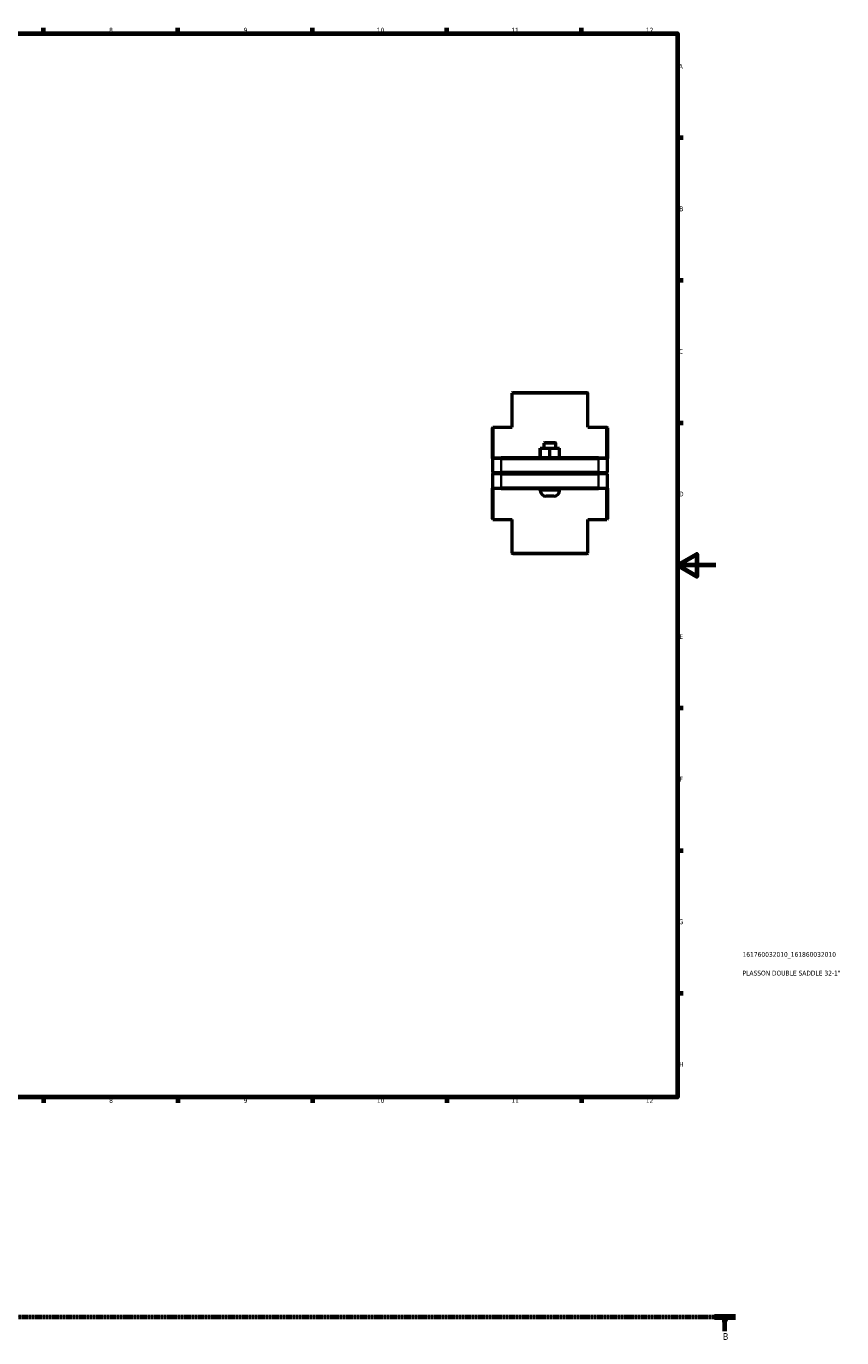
# Model space of a CAD drawing. Header units: millimetres. Extents: x 0 to 907, y -124 to 1184.
# Tile 3 of 4: x 482 to 907, y -105 to 578. Entities that reach past the tile are written whole.
import ezdxf

# ---------------------------------------------------------------- set-up
doc = ezdxf.new("R2010")
doc.units = ezdxf.units.MM
doc.linetypes.add('CHAIN', pattern=[0.7087, 0.4724, -0.0591, 0.1181, -0.0591])
for name, color, linetype, lineweight in [('Border (ISO)', 7, 'Continuous', 70), ('Section Line (ISO)', 7, 'CHAIN', 70), ('Title (ISO)', 7, 'Continuous', 50), ('Visible (ISO)', 7, 'Continuous', 50), ('Visible Narrow (ISO)', 7, 'Continuous', 35)]:
    doc.layers.add(name, color=color, linetype=linetype, lineweight=lineweight)
doc.styles.add('Label Text (ISO)', font='tahoma.ttf')
doc.styles.add('Note Text (ISO)', font='tahoma.ttf')

# ---------------------------------------------------------------- blocks, each defined once
blk = doc.blocks.new('Borders Default Border')
at = {"layer": 'Border (ISO)'}
for p, q in [((490.58, 574), (490.58, 576.9)), ((560.67, 574), (560.67, 576.9)), ((630.75, 574), (630.75, 576.9)), ((700.83, 574), (700.83, 576.9)), ((770.92, 574), (770.92, 576.9)), ((821, 519.75), (823.9, 519.75)), ((821, 445.5), (823.9, 445.5)), ((821, 371.25), (823.9, 371.25)), ((821, 222.75), (823.9, 222.75)), ((821, 148.5), (823.9, 148.5)), ((821, 74.25), (823.9, 74.25)), ((490.58, 20), (490.58, 17.1)), ((560.67, 20), (560.67, 17.1)), ((630.75, 20), (630.75, 17.1)), ((700.83, 20), (700.83, 17.1)), ((770.92, 20), (770.92, 17.1))]:
    blk.add_line(p, q, dxfattribs=at)
at = {"layer": 'Border (ISO)', "flags": 128}
for points in [[(20, 20), (20, 574), (821, 574), (821, 20), (20, 20)], [(841, 297), (821, 297), (831, 302.77), (831, 291.23), (821, 297)]]:
    blk.add_lwpolyline(points, dxfattribs=at)
at = {"layer": 'Border (ISO)', "color": 232, "true_color": 0xca0064, "char_height": 2.5, "attachment_point": 7, "style": 'Note Text (ISO)'}
for s, insert in [('8', (524.81, 574.34)), ('9', (594.88, 574.35)), ('10', (664.29, 574.35)), ('11', (734.37, 574.4)), ('12', (804.46, 574.4)), ('A', (821.59, 555.62)), ('B', (821.89, 481.37)), ('C', (821.73, 407.08)), ('D', (821.73, 332.88)), ('E', (821.94, 258.63)), ('F', (822, 184.38)), ('G', (821.61, 110.08)), ('H', (821.74, 35.88)), ('8', (524.81, 17.04)), ('9', (594.88, 17.05)), ('10', (664.29, 17.05)), ('11', (734.37, 17.1)), ('12', (804.46, 17.1))]:
    blk.add_mtext(s, dxfattribs=dict(at, insert=insert))
blk = doc.blocks.new('Title Blocks ISO')
at = {"layer": 'Title (ISO)', "color": 232, "true_color": 0xca0064, "style": 'Note Text (ISO)'}
for tag, p in [('PART_NUMBER_001', (33.84, 73.13)), ('DESCRIPTION_001', (33.84, 63.4))]:
    blk.add_attdef(tag, p, '', height=2.5, dxfattribs=at)
blk = doc.blocks.new('2dTransSection0')
at = {"layer": 'Section Line (ISO)', "linetype": 'CHAIN'}
blk.add_line((245.95, -94.34), (851.13, -94.34), dxfattribs=at)
at = {"layer": 'Section Line (ISO)', "linetype": 'Continuous', "lineweight": 140}
blk.add_line((840.23, -94.34), (851.13, -94.34), dxfattribs=at)
at = {"layer": 'Section Line (ISO)', "linetype": 'Continuous'}
for p, q in [((845.68, -94.34), (845.18, -96.84)), ((845.68, -96.84), (845.68, -94.34)), ((846.18, -96.84), (845.68, -94.34)), ((845.18, -96.84), (846.18, -96.84)), ((845.68, -101.74), (845.68, -96.84))]:
    blk.add_line(p, q, dxfattribs=at)
at = {"layer": 'Section Line (ISO)', "linetype": 'Continuous', "flags": 128}
blk.add_lwpolyline([(846.18, -96.84), (845.68, -94.34), (845.18, -96.84), (846.18, -96.84)], dxfattribs=at)
at = {"layer": 'Section Line (ISO)'}
blk.add_solid([(846.18, -96.84), (845.68, -94.34), (845.18, -96.84), (846.18, -96.84)], dxfattribs=at)
at = {"layer": 'Section Line (ISO)', "insert": (844.61, -106.34), "char_height": 3.5, "attachment_point": 7, "style": 'Label Text (ISO)'}
blk.add_mtext('B', dxfattribs=at)

msp = doc.modelspace()

# ---------------------------------------------------------------- linework, layer by layer
at = {"layer": 'Visible (ISO)'}
for p, q in [((735.095, 386.927), (734.775, 386.607)), ((774.153, 386.607), (734.775, 386.607)), ((734.775, 368.927), (734.775, 386.607)), ((735.095, 386.927), (773.833, 386.927)), ((773.833, 386.927), (774.153, 386.607)), ((774.153, 368.927), (774.153, 386.607)), ((724.464, 368.607), (724.784, 368.927)), ((724.784, 368.927), (724.784, 352.927)), ((724.784, 368.927), (734.775, 368.927)), ((774.153, 368.927), (784.144, 368.927)), ((784.144, 352.927), (784.144, 368.927)), ((784.464, 368.607), (784.144, 368.927)), ((724.464, 352.607), (724.464, 368.607)), ((784.464, 368.607), (784.464, 352.607)), ((749.448, 357.927), (749.479, 357.927)), ((749.448, 352.927), (749.448, 357.927)), ((749.479, 357.927), (754.495, 357.927)), ((749.479, 352.927), (749.479, 357.927)), ((751.784, 360.927), (751.464, 360.607)), ((757.464, 360.607), (751.464, 360.607)), ((751.464, 357.927), (751.464, 360.607)), ((751.784, 360.927), (757.144, 360.927)), ((754.495, 357.927), (759.479, 357.927)), ((754.495, 352.927), (754.495, 357.927)), ((757.144, 360.927), (757.464, 360.607)), ((757.464, 357.927), (757.464, 360.607)), ((759.479, 352.927), (759.479, 357.927)), ((724.784, 352.927), (724.464, 352.607)), ((729.064, 352.607), (724.464, 352.607)), ((724.464, 352.607), (724.464, 345.297)), ((724.784, 352.927), (729.064, 352.927)), ((779.864, 352.927), (729.064, 352.927)), ((729.064, 352.607), (779.864, 352.607)), ((779.864, 352.927), (784.144, 352.927)), ((784.464, 352.607), (779.864, 352.607)), ((784.144, 352.927), (784.464, 352.607)), ((784.464, 345.297), (784.464, 352.607)), ((724.784, 344.977), (724.464, 345.297)), ((724.464, 345.297), (729.064, 345.297)), ((724.784, 344.877), (724.464, 344.557)), ((729.064, 344.557), (724.464, 344.557)), ((724.464, 344.557), (724.464, 337.247)), ((729.064, 344.977), (724.784, 344.977)), ((724.784, 344.877), (729.064, 344.877)), ((779.864, 345.297), (729.064, 345.297)), ((729.064, 344.977), (779.864, 344.977)), ((779.864, 344.877), (729.064, 344.877)), ((729.064, 344.557), (779.864, 344.557)), ((749.464, 344.877), (749.464, 344.977)), ((759.464, 344.877), (759.464, 344.977)), ((779.864, 345.297), (784.464, 345.297)), ((784.144, 344.977), (779.864, 344.977)), ((779.864, 344.877), (784.144, 344.877)), ((784.464, 344.557), (779.864, 344.557)), ((784.144, 344.977), (784.464, 345.297)), ((784.144, 344.877), (784.464, 344.557)), ((784.464, 337.247), (784.464, 344.557)), ((724.464, 321.247), (724.464, 337.247)), ((724.464, 337.247), (729.064, 337.247)), ((724.784, 336.927), (724.464, 337.247)), ((724.784, 336.927), (724.784, 320.927)), ((729.064, 336.927), (724.784, 336.927)), ((779.864, 337.247), (729.064, 337.247)), ((729.064, 336.927), (779.864, 336.927)), ((749.464, 335.927), (749.464, 336.927)), ((759.464, 335.927), (759.464, 336.927)), ((779.864, 337.247), (784.464, 337.247)), ((784.144, 336.927), (779.864, 336.927)), ((784.144, 336.927), (784.464, 337.247)), ((784.144, 320.927), (784.144, 336.927)), ((784.464, 337.247), (784.464, 321.247)), ((756.464, 332.927), (752.464, 332.927)), ((724.464, 321.247), (724.784, 320.927)), ((784.464, 321.247), (784.144, 320.927)), ((724.784, 320.927), (734.775, 320.927)), ((734.775, 303.247), (734.775, 320.927)), ((774.153, 320.927), (784.144, 320.927)), ((774.153, 303.247), (774.153, 320.927)), ((734.775, 303.247), (774.153, 303.247)), ((735.095, 302.927), (734.775, 303.247)), ((773.833, 302.927), (735.095, 302.927)), ((773.833, 302.927), (774.153, 303.247))]:
    msp.add_line(p, q, dxfattribs=at)
for centre, start, end in [((752.464, 335.927), 180, 270), ((756.464, 335.927), 270, 0)]:
    msp.add_arc(centre, 3, start, end, dxfattribs=at)
for points in [[(745.026, 344.977), (745.026, 344.961), (745.026, 344.944), (745.026, 344.927)], [(745.026, 344.927), (745.026, 344.911), (745.026, 344.894), (745.026, 344.877)], [(763.901, 344.927), (763.901, 344.944), (763.901, 344.961), (763.901, 344.977)], [(763.901, 344.877), (763.901, 344.894), (763.901, 344.911), (763.901, 344.927)]]:
    msp.add_open_spline(points, degree=3, dxfattribs=at)
at = {"layer": 'Visible Narrow (ISO)'}
for p, q in [((729.064, 352.911), (729.064, 352.623)), ((729.064, 345.663), (729.064, 352.242)), ((779.864, 352.911), (779.864, 352.623)), ((779.864, 352.242), (779.864, 345.663)), ((729.064, 344.993), (729.064, 345.281)), ((729.064, 344.861), (729.064, 344.573)), ((729.064, 337.613), (729.064, 344.192)), ((779.864, 344.993), (779.864, 345.281)), ((779.864, 344.861), (779.864, 344.573)), ((779.864, 344.192), (779.864, 337.613)), ((729.064, 336.943), (729.064, 337.231)), ((749.525, 335.927), (759.402, 335.927)), ((779.864, 336.943), (779.864, 337.231))]:
    msp.add_line(p, q, dxfattribs=at)

# ---------------------------------------------------------------- block references
msp.add_blockref('Borders Default Border', (0, 0))
msp.add_blockref('Title Blocks ISO', (821, 20)).add_auto_attribs({'PART_NUMBER_001': '161760032010_161860032010', 'DESCRIPTION_001': 'PLASSON DOUBLE SADDLE 32-1"'})
at = {"layer": 'Section Line (ISO)'}
msp.add_blockref('2dTransSection0', (0, 0), dxfattribs=at)

doc.saveas('drawing.dxf')
